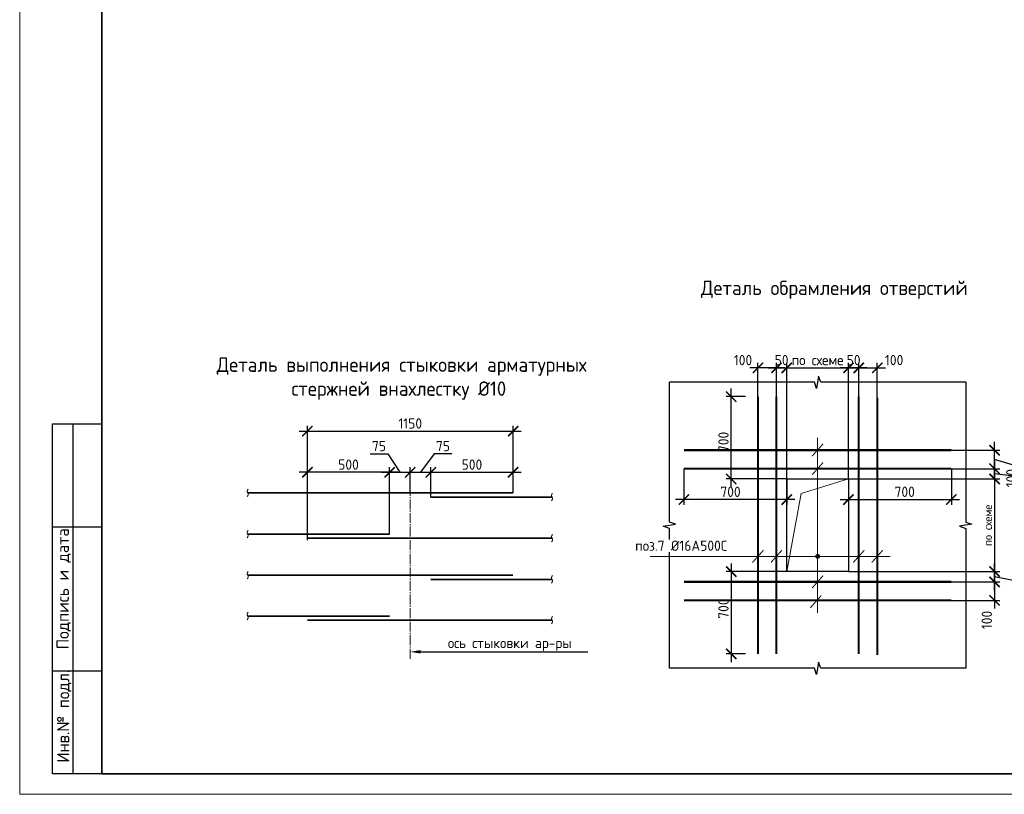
# Model space of a CAD drawing. Header units: millimetres. Extents: x 247266 to 730847, y -636031 to 10052.
# Tile 150 of 256: x 526995 to 550922, y -281741 to -262922. Entities that reach past the tile are written whole.
import ezdxf
from ezdxf import colors
from ezdxf.entities.mleader import LeaderData, LeaderLine
from ezdxf.enums import TextEntityAlignment as Align
from ezdxf.math import Vec2, Vec3

# ---------------------------------------------------------------- set-up
doc = ezdxf.new("R2010")
doc.units = ezdxf.units.MM
doc.linetypes.add('______5', pattern=[1100, 800, -100, 100, -100])
for name, color, linetype, lineweight in [('0.20 __', 7, 'Continuous', 20), ('Арматура', 7, 'Continuous', 40), ('Выноски', 7, 'Continuous', 20), ('Оси', 7, '______5', 18), ('подоснова', 7, 'Continuous', 5), ('СТЕНЫ', 7, 'Continuous', 30), ('Текст', 7, 'Continuous', 25), ('ТОНКИЕ', 7, 'Continuous', 9), ('Узлы', 7, 'Continuous', 0)]:
    doc.layers.add(name, color=color, linetype=linetype, lineweight=lineweight)
doc.layers.add('РАЗМЕРЫ', color=7, linetype='Continuous')
doc.layers.add('ТОЛСТЫЕ_ОСНОВНЫЕ', color=7, linetype='Continuous')
doc.styles.add('GOST-2.304_Type-B', font='GOST_Common.ttf')
doc.styles.add('style1', font='GOST_Common.ttf', dxfattribs={"height": 500})
doc.styles.add('Украинский', font='isocpeur.TTF', dxfattribs={"oblique": 12})
doc.dimstyles.new('5х', dxfattribs={"dimscale": 100, "dimtxt": 2.5, "dimasz": 2.5, "dimexe": 1.25, "dimexo": 0, "dimtad": 1, "dimdec": 0, "dimlfac": 0.2, "dimtxsty": 'GOST-2.304_Type-B', "dimblk": 'ARCHTICK', "dimcen": 2.5, "dimdle": 2, "dimadec": 0, "dimazin": 2, "dimtfac": 0.75, "dimtdec": 0, "dimtmove": 1, "dimatfit": 3, "dimfxl": 1, "dimtolj": 1, "dimarcsym": 1})

# ---------------------------------------------------------------- blocks, each defined once
blk = doc.blocks.new('*U3684')
at = {"layer": 'ТОЛСТЫЕ_ОСНОВНЫЕ'}
for p, q in [((8, 5), (8, 90)), ((8, 90), (20, 90)), ((13, 5), (13, 90)), ((8, 65), (20, 65)), ((8, 30), (20, 30)), ((20, 5), (8, 5))]:
    blk.add_line(p, q, dxfattribs=at)
at = {"layer": 'ТОЛСТЫЕ_ОСНОВНЫЕ', "lineweight": 35}
blk.add_lwpolyline([(20, 5), (836, 5), (836, 589), (20, 589)], close=True, dxfattribs=at)
at = {"layer": 'ТОНКИЕ'}
blk.add_lwpolyline([(0, 0), (841, 0), (841, 594), (0, 594)], close=True, dxfattribs=at)
at = {"layer": 'Текст', "style": 'style1'}
for s, p in [('Подпись и дата', (10.68, 49.93)), ('Инв.№ подл.', (10.79, 18.96))]:
    blk.add_text(s, height=3, rotation=90, dxfattribs=at).set_placement(p, align=Align.MIDDLE)
blk = doc.blocks.new('_ArchTick')
at = {"color": 0, "linetype": 'ByBlock', "const_width": 0.15}
blk.add_lwpolyline([(-0.5, -0.5), (0.5, 0.5)], dxfattribs=at)
blk = doc.blocks.new('*D884')
at = {"layer": 'DEFPOINTS', "color": 0, "ltscale": 100}
for p in [(538985, -272918), (538985, -273862), (533985, -275570)]:
    blk.add_point(p, dxfattribs=at)
at = {"layer": 'РАЗМЕРЫ', "color": 0, "linetype": 'Continuous', "lineweight": -2}
for p, q in [((533785, -272918), (539185, -272918)), ((533985, -275570), (533985, -272793)), ((538985, -273862), (538985, -272793))]:
    blk.add_line(p, q, dxfattribs=at)
at = {"layer": 'РАЗМЕРЫ', "color": 0, "lineweight": -2, "ltscale": 100, "xscale": 250, "yscale": 250, "zscale": 250, "rotation": 180}
blk.add_blockref('_ArchTick', (533985, -272918), dxfattribs=at)
at = {"layer": 'РАЗМЕРЫ', "color": 0, "lineweight": -2, "ltscale": 100, "xscale": 250, "yscale": 250, "zscale": 250}
blk.add_blockref('_ArchTick', (538985, -272918), dxfattribs=at)
at = {"layer": 'РАЗМЕРЫ', "color": 0, "lineweight": 0, "ltscale": 100, "insert": (536485, -272731), "char_height": 250, "attachment_point": 5, "style": 'GOST-2.304_Type-B'}
blk.add_mtext('\\A1;1150', dxfattribs=at)
blk = doc.blocks.new('*D885')
at = {"layer": 'DEFPOINTS', "color": 0, "ltscale": 100}
for p in [(533985, -273918), (533985, -274418), (535985, -275418)]:
    blk.add_point(p, dxfattribs=at)
at = {"layer": 'РАЗМЕРЫ', "color": 0, "linetype": 'Continuous', "lineweight": -2}
for p, q in [((536185, -273918), (533785, -273918)), ((533985, -274418), (533985, -273793)), ((535985, -275418), (535985, -273793))]:
    blk.add_line(p, q, dxfattribs=at)
at = {"layer": 'РАЗМЕРЫ', "color": 0, "lineweight": -2, "ltscale": 100, "xscale": 250, "yscale": 250, "zscale": 250, "rotation": 180}
blk.add_blockref('_ArchTick', (533985, -273918), dxfattribs=at)
at = {"layer": 'РАЗМЕРЫ', "color": 0, "lineweight": -2, "ltscale": 100, "xscale": 250, "yscale": 250, "zscale": 250}
blk.add_blockref('_ArchTick', (535985, -273918), dxfattribs=at)
at = {"layer": 'РАЗМЕРЫ', "color": 0, "lineweight": 0, "ltscale": 100, "insert": (534985, -273731), "char_height": 250, "attachment_point": 5, "style": 'GOST-2.304_Type-B'}
blk.add_mtext('\\A1;500', dxfattribs=at)
blk = doc.blocks.new('*D886')
at = {"layer": 'DEFPOINTS', "color": 0, "ltscale": 100}
for p in [(538985, -273918), (538985, -274418), (536985, -274519)]:
    blk.add_point(p, dxfattribs=at)
at = {"layer": 'РАЗМЕРЫ', "color": 0, "linetype": 'Continuous', "lineweight": -2}
for p, q in [((536785, -273918), (539185, -273918)), ((536985, -274519), (536985, -273793)), ((538985, -274418), (538985, -273793))]:
    blk.add_line(p, q, dxfattribs=at)
at = {"layer": 'РАЗМЕРЫ', "color": 0, "lineweight": -2, "ltscale": 100, "xscale": 250, "yscale": 250, "zscale": 250, "rotation": 180}
blk.add_blockref('_ArchTick', (536985, -273918), dxfattribs=at)
at = {"layer": 'РАЗМЕРЫ', "color": 0, "lineweight": -2, "ltscale": 100, "xscale": 250, "yscale": 250, "zscale": 250}
blk.add_blockref('_ArchTick', (538985, -273918), dxfattribs=at)
at = {"layer": 'РАЗМЕРЫ', "color": 0, "lineweight": 0, "ltscale": 100, "insert": (537985, -273731), "char_height": 250, "attachment_point": 5, "style": 'GOST-2.304_Type-B'}
blk.add_mtext('\\A1;500', dxfattribs=at)
blk = doc.blocks.new('*D887')
at = {"layer": 'DEFPOINTS', "color": 0, "ltscale": 100}
for p in [(536485, -273918), (536485, -274418), (535985, -274502)]:
    blk.add_point(p, dxfattribs=at)
at = {"layer": 'РАЗМЕРЫ', "color": 0, "linetype": 'Continuous', "lineweight": -2}
for p, q in [((535514, -273468), (535938, -273468)), ((535938, -273468), (536235, -273918)), ((535785, -273918), (536685, -273918)), ((535985, -274502), (535985, -273793)), ((536485, -274418), (536485, -273793))]:
    blk.add_line(p, q, dxfattribs=at)
at = {"layer": 'РАЗМЕРЫ', "color": 0, "lineweight": -2, "ltscale": 100, "xscale": 250, "yscale": 250, "zscale": 250, "rotation": 180}
blk.add_blockref('_ArchTick', (535985, -273918), dxfattribs=at)
at = {"layer": 'РАЗМЕРЫ', "color": 0, "lineweight": -2, "ltscale": 100, "xscale": 250, "yscale": 250, "zscale": 250}
blk.add_blockref('_ArchTick', (536485, -273918), dxfattribs=at)
at = {"layer": 'РАЗМЕРЫ', "color": 0, "lineweight": 0, "ltscale": 100, "insert": (535726, -273280), "char_height": 250, "attachment_point": 5, "style": 'GOST-2.304_Type-B'}
blk.add_mtext('\\A1;75', dxfattribs=at)
blk = doc.blocks.new('*D888')
at = {"layer": 'DEFPOINTS', "color": 0, "ltscale": 100}
for p in [(536985, -273918), (536485, -274418), (536985, -274502)]:
    blk.add_point(p, dxfattribs=at)
at = {"layer": 'РАЗМЕРЫ', "color": 0, "linetype": 'Continuous', "lineweight": -2}
for p, q in [((537069, -273468), (536735, -273918)), ((537494, -273468), (537069, -273468)), ((536285, -273918), (537185, -273918)), ((536485, -274418), (536485, -273793)), ((536985, -274502), (536985, -273793))]:
    blk.add_line(p, q, dxfattribs=at)
at = {"layer": 'РАЗМЕРЫ', "color": 0, "lineweight": -2, "ltscale": 100, "xscale": 250, "yscale": 250, "zscale": 250, "rotation": 180}
blk.add_blockref('_ArchTick', (536485, -273918), dxfattribs=at)
at = {"layer": 'РАЗМЕРЫ', "color": 0, "lineweight": -2, "ltscale": 100, "xscale": 250, "yscale": 250, "zscale": 250}
blk.add_blockref('_ArchTick', (536985, -273918), dxfattribs=at)
at = {"layer": 'РАЗМЕРЫ', "color": 0, "lineweight": 0, "ltscale": 100, "insert": (537281, -273280), "char_height": 250, "attachment_point": 5, "style": 'GOST-2.304_Type-B'}
blk.add_mtext('\\A1;75', dxfattribs=at)
blk = doc.blocks.new('*D2667')
at = {"layer": 'DEFPOINTS', "color": 0, "ltscale": 100}
for p in [(543135, -273830), (545635, -274080), (543135, -274580)]:
    blk.add_point(p, dxfattribs=at)
at = {"layer": 'РАЗМЕРЫ', "color": 0, "linetype": 'Continuous', "lineweight": -2}
for p, q in [((543135, -273830), (543135, -274705)), ((545635, -274080), (545635, -274705)), ((545835, -274580), (542935, -274580))]:
    blk.add_line(p, q, dxfattribs=at)
at = {"layer": 'РАЗМЕРЫ', "color": 0, "lineweight": -2, "ltscale": 100, "xscale": 250, "yscale": 250, "zscale": 250, "rotation": 180}
blk.add_blockref('_ArchTick', (543135, -274580), dxfattribs=at)
at = {"layer": 'РАЗМЕРЫ', "color": 0, "lineweight": -2, "ltscale": 100, "xscale": 250, "yscale": 250, "zscale": 250}
blk.add_blockref('_ArchTick', (545635, -274580), dxfattribs=at)
at = {"layer": 'РАЗМЕРЫ', "color": 0, "lineweight": 0, "ltscale": 100, "insert": (544268, -274392), "char_height": 250, "attachment_point": 5, "style": 'GOST-2.304_Type-B'}
blk.add_mtext('\\A1;700', dxfattribs=at)
blk = doc.blocks.new('*D2668')
at = {"layer": 'DEFPOINTS', "color": 0, "ltscale": 100}
for p in [(549635, -273830), (547135, -274080), (549635, -274580)]:
    blk.add_point(p, dxfattribs=at)
at = {"layer": 'РАЗМЕРЫ', "color": 0, "linetype": 'Continuous', "lineweight": -2}
for p, q in [((549635, -273830), (549635, -274705)), ((547135, -274080), (547135, -274705)), ((546935, -274580), (549835, -274580))]:
    blk.add_line(p, q, dxfattribs=at)
at = {"layer": 'РАЗМЕРЫ', "color": 0, "lineweight": -2, "ltscale": 100, "xscale": 250, "yscale": 250, "zscale": 250, "rotation": 180}
blk.add_blockref('_ArchTick', (547135, -274580), dxfattribs=at)
at = {"layer": 'РАЗМЕРЫ', "color": 0, "lineweight": -2, "ltscale": 100, "xscale": 250, "yscale": 250, "zscale": 250}
blk.add_blockref('_ArchTick', (549635, -274580), dxfattribs=at)
at = {"layer": 'РАЗМЕРЫ', "color": 0, "lineweight": 0, "ltscale": 100, "insert": (548501, -274392), "char_height": 250, "attachment_point": 5, "style": 'GOST-2.304_Type-B'}
blk.add_mtext('\\A1;700', dxfattribs=at)
blk = doc.blocks.new('*D2669')
at = {"layer": 'DEFPOINTS', "color": 0, "ltscale": 100}
for p in [(547135, -271380), (547385, -272080), (547135, -274080)]:
    blk.add_point(p, dxfattribs=at)
at = {"layer": 'РАЗМЕРЫ', "color": 0, "linetype": 'Continuous', "lineweight": -2}
for p, q in [((547135, -274080), (547135, -271255)), ((547385, -272080), (547385, -271255)), ((547585, -271380), (546935, -271380))]:
    blk.add_line(p, q, dxfattribs=at)
at = {"layer": 'РАЗМЕРЫ', "color": 0, "lineweight": -2, "ltscale": 100, "xscale": 250, "yscale": 250, "zscale": 250, "rotation": 180}
blk.add_blockref('_ArchTick', (547135, -271380), dxfattribs=at)
at = {"layer": 'РАЗМЕРЫ', "color": 0, "lineweight": -2, "ltscale": 100, "xscale": 250, "yscale": 250, "zscale": 250}
blk.add_blockref('_ArchTick', (547385, -271380), dxfattribs=at)
at = {"layer": 'РАЗМЕРЫ', "color": 0, "lineweight": 0, "ltscale": 100, "insert": (547260, -271192), "char_height": 250, "attachment_point": 5, "style": 'GOST-2.304_Type-B'}
blk.add_mtext('\\A1;50', dxfattribs=at)
blk = doc.blocks.new('*D2670')
at = {"layer": 'DEFPOINTS', "color": 0, "ltscale": 100}
for p in [(547835, -271380), (547385, -272080), (547835, -272107)]:
    blk.add_point(p, dxfattribs=at)
at = {"layer": 'РАЗМЕРЫ', "color": 0, "linetype": 'Continuous', "lineweight": -2}
for p, q in [((547385, -272080), (547385, -271255)), ((547835, -272107), (547835, -271255)), ((547185, -271380), (548035, -271380))]:
    blk.add_line(p, q, dxfattribs=at)
at = {"layer": 'РАЗМЕРЫ', "color": 0, "lineweight": -2, "ltscale": 100, "xscale": 250, "yscale": 250, "zscale": 250, "rotation": 180}
blk.add_blockref('_ArchTick', (547385, -271380), dxfattribs=at)
at = {"layer": 'РАЗМЕРЫ', "color": 0, "lineweight": -2, "ltscale": 100, "xscale": 250, "yscale": 250, "zscale": 250}
blk.add_blockref('_ArchTick', (547835, -271380), dxfattribs=at)
at = {"layer": 'РАЗМЕРЫ', "color": 0, "lineweight": 0, "ltscale": 100, "insert": (548244, -271192), "char_height": 250, "attachment_point": 5, "style": 'GOST-2.304_Type-B'}
blk.add_mtext('\\A1;100', dxfattribs=at)
blk = doc.blocks.new('*D2671')
at = {"layer": 'DEFPOINTS', "color": 0, "ltscale": 100}
for p in [(545635, -271380), (545385, -272080), (545635, -274080)]:
    blk.add_point(p, dxfattribs=at)
at = {"layer": 'РАЗМЕРЫ', "color": 0, "linetype": 'Continuous', "lineweight": -2}
for p, q in [((545385, -272080), (545385, -271255)), ((545635, -274080), (545635, -271255)), ((545185, -271380), (545835, -271380))]:
    blk.add_line(p, q, dxfattribs=at)
at = {"layer": 'РАЗМЕРЫ', "color": 0, "lineweight": -2, "ltscale": 100, "xscale": 250, "yscale": 250, "zscale": 250, "rotation": 180}
blk.add_blockref('_ArchTick', (545385, -271380), dxfattribs=at)
at = {"layer": 'РАЗМЕРЫ', "color": 0, "lineweight": -2, "ltscale": 100, "xscale": 250, "yscale": 250, "zscale": 250}
blk.add_blockref('_ArchTick', (545635, -271380), dxfattribs=at)
at = {"layer": 'РАЗМЕРЫ', "color": 0, "lineweight": 0, "ltscale": 100, "insert": (545510, -271192), "char_height": 250, "attachment_point": 5, "style": 'GOST-2.304_Type-B'}
blk.add_mtext('\\A1;50', dxfattribs=at)
blk = doc.blocks.new('*D2672')
at = {"layer": 'DEFPOINTS', "color": 0, "ltscale": 100}
for p in [(544935, -271380), (544935, -272080), (545385, -272080)]:
    blk.add_point(p, dxfattribs=at)
at = {"layer": 'РАЗМЕРЫ', "color": 0, "linetype": 'Continuous', "lineweight": -2}
for p, q in [((544935, -272080), (544935, -271255)), ((545385, -272080), (545385, -271255)), ((545585, -271380), (544735, -271380))]:
    blk.add_line(p, q, dxfattribs=at)
at = {"layer": 'РАЗМЕРЫ', "color": 0, "lineweight": -2, "ltscale": 100, "xscale": 250, "yscale": 250, "zscale": 250, "rotation": 180}
blk.add_blockref('_ArchTick', (544935, -271380), dxfattribs=at)
at = {"layer": 'РАЗМЕРЫ', "color": 0, "lineweight": -2, "ltscale": 100, "xscale": 250, "yscale": 250, "zscale": 250}
blk.add_blockref('_ArchTick', (545385, -271380), dxfattribs=at)
at = {"layer": 'РАЗМЕРЫ', "color": 0, "lineweight": 0, "ltscale": 100, "insert": (544572, -271192), "char_height": 250, "attachment_point": 5, "style": 'GOST-2.304_Type-B'}
blk.add_mtext('\\A1;100', dxfattribs=at)
blk = doc.blocks.new('*D2673')
at = {"layer": 'DEFPOINTS', "color": 0, "ltscale": 100}
for p in [(549635, -273830), (547135, -274080), (550685, -274080)]:
    blk.add_point(p, dxfattribs=at)
at = {"layer": 'РАЗМЕРЫ', "color": 0, "linetype": 'Continuous', "lineweight": -2}
for p, q in [((550685, -273630), (550685, -274280)), ((549635, -273830), (550810, -273830)), ((551418, -274045), (550685, -273955)), ((547135, -274080), (550810, -274080)), ((551418, -274470), (551418, -274045))]:
    blk.add_line(p, q, dxfattribs=at)
at = {"layer": 'РАЗМЕРЫ', "color": 0, "lineweight": -2, "ltscale": 100, "xscale": 250, "yscale": 250, "zscale": 250}
for p, rotation in [((550685, -273830), 90), ((550685, -274080), 270)]:
    blk.add_blockref('_ArchTick', p, dxfattribs=dict(at, rotation=rotation))
at = {"layer": 'РАЗМЕРЫ', "color": 0, "lineweight": 0, "ltscale": 100, "insert": (551230, -274257), "char_height": 250, "attachment_point": 5, "rotation": 90, "style": 'GOST-2.304_Type-B'}
blk.add_mtext('\\A1;50', dxfattribs=at)
blk = doc.blocks.new('*D2674')
at = {"layer": 'DEFPOINTS', "color": 0, "ltscale": 100}
for p in [(549635, -273380), (550685, -273380), (549635, -273830)]:
    blk.add_point(p, dxfattribs=at)
at = {"layer": 'РАЗМЕРЫ', "color": 0, "linetype": 'Continuous', "lineweight": -2}
for p, q in [((550685, -274030), (550685, -273180)), ((549635, -273380), (550810, -273380)), ((551279, -273783), (550685, -273605)), ((549635, -273830), (550810, -273830)), ((551279, -274333), (551279, -273783))]:
    blk.add_line(p, q, dxfattribs=at)
at = {"layer": 'РАЗМЕРЫ', "color": 0, "lineweight": -2, "ltscale": 100, "xscale": 250, "yscale": 250, "zscale": 250}
for p, rotation in [((550685, -273380), 90), ((550685, -273830), 270)]:
    blk.add_blockref('_ArchTick', p, dxfattribs=dict(at, rotation=rotation))
at = {"layer": 'РАЗМЕРЫ', "color": 0, "lineweight": 0, "ltscale": 100, "insert": (551091, -274058), "char_height": 250, "attachment_point": 5, "rotation": 90, "style": 'GOST-2.304_Type-B'}
blk.add_mtext('\\A1;100', dxfattribs=at)
blk = doc.blocks.new('*D2675')
at = {"layer": 'DEFPOINTS', "color": 0, "ltscale": 100}
for p in [(549635, -276580), (549635, -277030), (550685, -277030)]:
    blk.add_point(p, dxfattribs=at)
at = {"layer": 'РАЗМЕРЫ', "color": 0, "linetype": 'Continuous', "lineweight": -2}
for p, q in [((549635, -276580), (550810, -276580)), ((550685, -276380), (550685, -277230)), ((549635, -277030), (550810, -277030))]:
    blk.add_line(p, q, dxfattribs=at)
at = {"layer": 'РАЗМЕРЫ', "color": 0, "lineweight": -2, "ltscale": 100, "xscale": 250, "yscale": 250, "zscale": 250}
for p, rotation in [((550685, -276580), 90), ((550685, -277030), 270)]:
    blk.add_blockref('_ArchTick', p, dxfattribs=dict(at, rotation=rotation))
at = {"layer": 'РАЗМЕРЫ', "color": 0, "lineweight": 0, "ltscale": 100, "insert": (550497, -277506), "char_height": 250, "attachment_point": 5, "rotation": 90, "style": 'GOST-2.304_Type-B'}
blk.add_mtext('\\A1;100', dxfattribs=at)
blk = doc.blocks.new('*D2676')
at = {"layer": 'DEFPOINTS', "color": 0, "ltscale": 100}
for p in [(547135, -271380), (545635, -274080), (547135, -274080)]:
    blk.add_point(p, dxfattribs=at)
at = {"layer": 'РАЗМЕРЫ', "color": 0, "linetype": 'Continuous', "lineweight": -2}
for p, q in [((545635, -274080), (545635, -271255)), ((547135, -274080), (547135, -271255)), ((545435, -271380), (547335, -271380))]:
    blk.add_line(p, q, dxfattribs=at)
at = {"layer": 'РАЗМЕРЫ', "color": 0, "lineweight": -2, "ltscale": 100, "xscale": 250, "yscale": 250, "zscale": 250, "rotation": 180}
blk.add_blockref('_ArchTick', (545635, -271380), dxfattribs=at)
at = {"layer": 'РАЗМЕРЫ', "color": 0, "lineweight": -2, "ltscale": 100, "xscale": 250, "yscale": 250, "zscale": 250}
blk.add_blockref('_ArchTick', (547135, -271380), dxfattribs=at)
at = {"layer": 'РАЗМЕРЫ', "color": 0, "lineweight": 0, "ltscale": 100, "insert": (546385, -271192), "char_height": 250, "attachment_point": 5, "style": 'GOST-2.304_Type-B'}
blk.add_mtext('\\A1;по схеме', dxfattribs=at)
blk = doc.blocks.new('*D2677')
at = {"layer": 'DEFPOINTS', "color": 0, "ltscale": 100}
for p in [(547135, -276330), (550685, -276330), (549635, -276580)]:
    blk.add_point(p, dxfattribs=at)
at = {"layer": 'РАЗМЕРЫ', "color": 0, "linetype": 'Continuous', "lineweight": -2}
for p, q in [((547135, -276330), (550810, -276330)), ((550685, -276780), (550685, -276130)), ((549635, -276580), (550810, -276580)), ((551604, -276636), (550685, -276455)), ((551604, -277061), (551604, -276636))]:
    blk.add_line(p, q, dxfattribs=at)
at = {"layer": 'РАЗМЕРЫ', "color": 0, "lineweight": -2, "ltscale": 100, "xscale": 250, "yscale": 250, "zscale": 250}
for p, rotation in [((550685, -276330), 90), ((550685, -276580), 270)]:
    blk.add_blockref('_ArchTick', p, dxfattribs=dict(at, rotation=rotation))
at = {"layer": 'РАЗМЕРЫ', "color": 0, "lineweight": 0, "ltscale": 100, "insert": (551416, -276849), "char_height": 250, "attachment_point": 5, "rotation": 90, "style": 'GOST-2.304_Type-B'}
blk.add_mtext('\\A1;50', dxfattribs=at)
blk = doc.blocks.new('*D2678')
at = {"layer": 'DEFPOINTS', "color": 0, "ltscale": 100}
for p in [(547135, -274080), (547135, -276330), (550685, -276330)]:
    blk.add_point(p, dxfattribs=at)
at = {"layer": 'РАЗМЕРЫ', "color": 0, "linetype": 'Continuous', "lineweight": -2}
for p, q in [((550685, -273880), (550685, -276530)), ((547135, -274080), (550810, -274080)), ((547135, -276330), (550810, -276330))]:
    blk.add_line(p, q, dxfattribs=at)
at = {"layer": 'РАЗМЕРЫ', "color": 0, "lineweight": -2, "ltscale": 100, "xscale": 250, "yscale": 250, "zscale": 250}
for p, rotation in [((550685, -274080), 90), ((550685, -276330), 270)]:
    blk.add_blockref('_ArchTick', p, dxfattribs=dict(at, rotation=rotation))
at = {"layer": 'РАЗМЕРЫ', "color": 0, "lineweight": 0, "ltscale": 100, "insert": (550522, -275205), "char_height": 250, "attachment_point": 5, "rotation": 90, "style": 'GOST-2.304_Type-B'}
blk.add_mtext('\\A1;{\\H0.8x;по схеме}', dxfattribs=at)
blk = doc.blocks.new('*D2679')
at = {"layer": 'DEFPOINTS', "color": 0, "ltscale": 100}
for p in [(544285, -272080), (544635, -272080), (545635, -274080)]:
    blk.add_point(p, dxfattribs=at)
at = {"layer": 'РАЗМЕРЫ', "color": 0, "linetype": 'Continuous', "lineweight": -2}
for p, q in [((544285, -274280), (544285, -271880)), ((544635, -272080), (544160, -272080)), ((545635, -274080), (544160, -274080))]:
    blk.add_line(p, q, dxfattribs=at)
at = {"layer": 'РАЗМЕРЫ', "color": 0, "lineweight": -2, "ltscale": 100, "xscale": 250, "yscale": 250, "zscale": 250}
for p, rotation in [((544285, -272080), 90), ((544285, -274080), 270)]:
    blk.add_blockref('_ArchTick', p, dxfattribs=dict(at, rotation=rotation))
at = {"layer": 'РАЗМЕРЫ', "color": 0, "lineweight": 0, "ltscale": 100, "insert": (544097, -273180), "char_height": 250, "attachment_point": 5, "rotation": 90, "style": 'GOST-2.304_Type-B'}
blk.add_mtext('\\A1;700', dxfattribs=at)
blk = doc.blocks.new('*D2680')
at = {"layer": 'DEFPOINTS', "color": 0, "ltscale": 100}
for p in [(545635, -276330), (544285, -278330), (544635, -278330)]:
    blk.add_point(p, dxfattribs=at)
at = {"layer": 'РАЗМЕРЫ', "color": 0, "linetype": 'Continuous', "lineweight": -2}
for p, q in [((545635, -276330), (544160, -276330)), ((544285, -276130), (544285, -278530)), ((544635, -278330), (544160, -278330))]:
    blk.add_line(p, q, dxfattribs=at)
at = {"layer": 'РАЗМЕРЫ', "color": 0, "lineweight": -2, "ltscale": 100, "xscale": 250, "yscale": 250, "zscale": 250}
for p, rotation in [((544285, -276330), 90), ((544285, -278330), 270)]:
    blk.add_blockref('_ArchTick', p, dxfattribs=dict(at, rotation=rotation))
at = {"layer": 'РАЗМЕРЫ', "color": 0, "lineweight": 0, "ltscale": 100, "insert": (544097, -277230), "char_height": 250, "attachment_point": 5, "rotation": 90, "style": 'GOST-2.304_Type-B'}
blk.add_mtext('\\A1;700', dxfattribs=at)

msp = doc.modelspace()

# ---------------------------------------------------------------- hatches: boundary and pattern name
at = {"layer": 'РАЗМЕРЫ'}
h = msp.add_hatch(color=256, dxfattribs=at)
h.dxf.hatch_style = 1
h.paths.add_polyline_path([(546384.66, -275910.19), (546384.66, -275960.19), (546434.66, -275960.19, 0.41421356)])
h.paths.add_polyline_path([(546434.66, -275960.19), (546384.66, -275960.19), (546384.66, -276010.19, 0.41421356)])
h.paths.add_polyline_path([(546384.66, -275960.19), (546334.66, -275960.19, 0.41421356), (546384.66, -276010.19)])
h.paths.add_polyline_path([(546384.66, -275910.19, 0.41421356), (546334.66, -275960.19), (546384.66, -275960.19)])

# ---------------------------------------------------------------- linework, layer by layer
at = {"layer": '0.20 __'}
for points in [[(532549.02, -274328.17), (532521.52, -274373.17), (532549.02, -274463.17), (532521.52, -274508.17)], [(539944.3, -274429.11), (539916.8, -274474.11), (539944.3, -274564.11), (539916.8, -274609.11)], [(532549.02, -275328.17), (532521.52, -275373.17), (532549.02, -275463.17), (532521.52, -275508.17)], [(539944.3, -275429.12), (539916.8, -275474.12), (539944.3, -275564.12), (539916.8, -275609.12)], [(532549.02, -276328.17), (532521.52, -276373.17), (532549.02, -276463.17), (532521.52, -276508.17)], [(539944.3, -276429.12), (539916.8, -276474.12), (539944.3, -276564.12), (539916.8, -276609.12)], [(532549.02, -277319.77), (532521.52, -277364.77), (532549.02, -277454.77), (532521.52, -277499.77)], [(539944.3, -277420.71), (539916.8, -277465.71), (539944.3, -277555.71), (539916.8, -277600.71)]]:
    msp.add_spline(points, degree=3, dxfattribs=at)
at = {"layer": 'Арматура'}
for points, const_width in [([(544934.66, -278329.58), (544934.66, -272079.58)], 50), ([(545384.66, -278329.58), (545384.66, -272079.58)], 50), ([(547384.66, -278329.58), (547384.66, -272079.58)], 50), ([(547834.66, -278356.79), (547834.66, -272106.79)], 50), ([(549634.66, -273379.58), (543134.66, -273379.58)], 50), ([(549634.66, -273829.58), (543134.66, -273829.58)], 50), ([(532535.27, -274418.17), (538984.67, -274418.17)], 40), ([(536984.67, -274519.11), (539930.55, -274519.11)], 40), ([(532535.27, -275418.17), (535984.67, -275418.17)], 40), ([(533984.67, -275519.11), (539930.55, -275519.11)], 40), ([(532535.27, -276418.17), (538984.67, -276418.17)], 40), ([(536984.67, -276519.11), (539930.55, -276519.11)], 40), ([(549634.66, -276579.58), (543134.66, -276579.58)], 50), ([(549634.66, -277029.58), (543134.66, -277029.58)], 50), ([(532535.27, -277409.77), (535984.67, -277409.77)], 40), ([(533984.67, -277510.71), (539930.55, -277510.71)], 40)]:
    msp.add_lwpolyline(points, dxfattribs=dict(at, const_width=const_width))
at = {"layer": 'Выноски', "ltscale": 0.1}
for p, q in [((546384.66, -273079.58), (546384.66, -277329.58)), ((545984.66, -274429.58), (547134.66, -274079.58)), ((545634.66, -276329.58), (545984.66, -274429.58)), ((542315.96, -275960.19), (548144.17, -275960.19))]:
    msp.add_line(p, q, dxfattribs=at)
at = {"layer": 'Выноски', "ltscale": 0.1, "const_width": 25}
for points in [[(546517.79, -273226.7), (546251.53, -273525.21)], [(546517.79, -273680.33), (546251.53, -273978.84)], [(545067.79, -275810.93), (544801.53, -276109.44)], [(545517.79, -275810.93), (545251.53, -276109.44)], [(547517.79, -275810.93), (547251.53, -276109.44)], [(547967.79, -275810.93), (547701.53, -276109.44)], [(546517.79, -276430.33), (546251.53, -276728.84)], [(546474.84, -276910.14), (546208.58, -277208.65)]]:
    msp.add_lwpolyline(points, dxfattribs=at)
at = {"layer": 'Выноски'}
msp.add_circle((546384.66, -275960.19), 50, dxfattribs=at)
at = {"layer": 'Оси', "lineweight": 0, "ltscale": 0.3}
msp.add_line((536484.67, -273918.17), (536484.67, -278477.65), dxfattribs=at)
at = {"layer": 'РАЗМЕРЫ'}
for points in [[(542784.66, -278679.58), (542784.66, -275282.03), (542634.66, -275229.58), (542934.66, -275179.58), (542784.66, -275132.47), (542784.66, -271729.58)], [(549984.66, -271729.58), (546462.11, -271729.58), (546409.66, -271579.58), (546359.66, -271879.58), (546312.54, -271729.58), (542784.66, -271729.58)], [(549984.66, -271729.58), (549984.66, -275132.47), (550134.66, -275179.58), (549834.66, -275229.58), (549984.66, -275282.03), (549984.66, -278679.58)], [(549984.66, -278679.58), (546462.11, -278679.58), (546409.66, -278529.58), (546359.66, -278829.58), (546312.54, -278679.58), (542784.66, -278679.58)]]:
    msp.add_lwpolyline(points, dxfattribs=at)
at = {"layer": 'СТЕНЫ'}
msp.add_lwpolyline([(545634.66, -274079.58), (547134.66, -274079.58), (547134.66, -276329.58), (545634.66, -276329.58)], close=True, dxfattribs=at)

# ---------------------------------------------------------------- block references
at = {"xscale": 100, "yscale": 100, "zscale": 100}
msp.add_blockref('*U3684', (526994.57, -281741.36, 3100), dxfattribs=at)

# ---------------------------------------------------------------- texts
at = {"layer": 'Узлы', "linetype": 'Continuous', "lineweight": 0, "width": 10464.9604, "attachment_point": 5, "style": 'GOST-2.304_Type-B'}
for s, insert, char_height in [('Деталь обрамления отверстий', (546791.41, -269484), 350), ('\\pxi0.391,qc;Деталь выполнения стыковки арматурных стержней внахлестку %%C10', (536208.49, -271641.45), 350), ('ось стыковки ар-ры', (538903.4, -278099.4), 250)]:
    msp.add_mtext(s, dxfattribs=dict(at, insert=insert, char_height=char_height))

# ---------------------------------------------------------------- dimensions: what is measured, and where the dimension line sits
at = {"layer": 'РАЗМЕРЫ', "linetype": 'Continuous', "lineweight": 0}
for base, p1, p2, text, picture, middle in [((547134.66, -271379.58), (545634.66, -274079.58), (547134.66, -274079.58), 'по схеме', '*D2676', (546384.66, -271379.58)), ((544934.66, -271379.58), (545384.66, -272079.58), (544934.66, -272079.58), '100', '*D2672', (544571.69, -271379.58)), ((547834.66, -271379.58), (547384.66, -272079.58), (547834.66, -272106.79), '100', '*D2670', (548243.59, -271379.58)), ((543134.66, -274579.58), (545634.66, -274079.58), (543134.66, -273829.58), '700', '*D2667', (544267.84, -274579.58))]:
    dim = msp.add_linear_dim(base=base, p1=p1, p2=p2, text=text, dimstyle='5х', dxfattribs=at)
    dim.commit()
    dim.dimension.update_dxf_attribs({"geometry": picture, "text_midpoint": middle, "dimtype": 160})
for base, p1, p2, picture, middle in [((545634.66, -271379.58), (545384.66, -272079.58), (545634.66, -274079.58), '*D2671', (545509.66, -271379.58)), ((547134.66, -271379.58), (547384.66, -272079.58), (547134.66, -274079.58), '*D2669', (547259.66, -271379.58))]:
    dim = msp.add_linear_dim(base=base, p1=p1, p2=p2, dimstyle='5х', dxfattribs=at)
    dim.commit()
    dim.dimension.update_dxf_attribs({"geometry": picture, "text_midpoint": middle, "dimtype": 160})
for base, p1, p2, angle, text, picture, middle in [((544284.66, -272079.58), (545634.66, -274079.58), (544634.66, -272079.58), 90, '700', '*D2679', (544284.66, -273179.58)), ((549634.66, -274579.58), (547134.66, -274079.58), (549634.66, -273829.58), 180, '700', '*D2668', (548501.48, -274579.58)), ((544284.66, -278329.58), (545634.66, -276329.58), (544634.66, -278329.58), 270, '700', '*D2680', (544284.66, -277229.58)), ((550684.66, -277029.58), (549634.66, -276579.58), (549634.66, -277029.58), 270, '100', '*D2675', (550684.66, -277505.84))]:
    dim = msp.add_linear_dim(base=base, p1=p1, p2=p2, angle=angle, text=text, dimstyle='5х', dxfattribs=at)
    dim.commit()
    dim.dimension.update_dxf_attribs({"geometry": picture, "text_midpoint": middle, "dimtype": 160})
dim = msp.add_linear_dim(base=(538984.67, -272918.17), p1=(533984.67, -275570.46), p2=(538984.67, -273861.76), text='1150', dimstyle='5х', override={"dimrnd": 5}, dxfattribs=at)
dim.commit()
dim.dimension.update_dxf_attribs({"geometry": '*D884', "text_midpoint": (536484.67, -272730.55)})
for base, p1, p2, text, picture, middle in [((536484.67, -273918.17), (535984.67, -274502.07), (536484.67, -274418.17), '75', '*D887', (535875.81, -273468.17)), ((536984.67, -273918.17), (536484.67, -274418.17), (536984.67, -274502.07), '75', '*D888', (537131.84, -273468.17)), ((533984.67, -273918.17), (535984.67, -275418.17), (533984.67, -274418.17), '500', '*D885', (534984.67, -273918.17)), ((538984.67, -273918.17), (536984.67, -274519.11), (538984.67, -274418.17), '500', '*D886', (537984.67, -273918.17))]:
    dim = msp.add_linear_dim(base=base, p1=p1, p2=p2, text=text, dimstyle='5х', override={"dimrnd": 5}, dxfattribs=at)
    dim.commit()
    dim.dimension.update_dxf_attribs({"geometry": picture, "text_midpoint": middle, "dimtype": 160})
for base, p1, p2, text, picture, middle in [((550684.66, -273379.58), (549634.66, -273829.58), (549634.66, -273379.58), '100', '*D2674', (551091.16, -273845.32)), ((550684.66, -276329.58), (547134.66, -274079.58), (547134.66, -276329.58), '{\\H0.8x;по схеме}', '*D2678', (550522.16, -275204.58))]:
    dim = msp.add_linear_dim(base=base, p1=p1, p2=p2, angle=90, text=text, dimstyle='5х', dxfattribs=at)
    dim.commit()
    dim.dimension.update_dxf_attribs({"geometry": picture, "text_midpoint": middle})
for base, p1, p2, angle, picture, middle in [((550684.66, -274079.58), (549634.66, -273829.58), (547134.66, -274079.58), 90, '*D2673', (551417.53, -274107.07)), ((550684.66, -276329.58), (549634.66, -276579.58), (547134.66, -276329.58), 270, '*D2677', (551603.92, -276698.49))]:
    dim = msp.add_linear_dim(base=base, p1=p1, p2=p2, angle=angle, dimstyle='5х', dxfattribs=at)
    dim.commit()
    dim.dimension.update_dxf_attribs({"geometry": picture, "text_midpoint": middle, "dimtype": 160})

# ---------------------------------------------------------------- leaders
at = {"layer": 'Выноски', "ltscale": 0.1}
ml = msp.add_multileader_mtext('Standard', dxfattribs=at)
ml.set_content('', color=256, style='Украинский')
ml.set_leader_properties()
ml.build(insert=Vec2(0, 0))
ml.multileader.update_dxf_attribs({"text_right_attachment_type": 6, "arrow_head_size": 250})
ctx = ml.context
ctx.base_point, ctx.char_height, ctx.arrow_head_size, ctx.landing_gap_size, ctx.plane_origin = Vec3(540803.84, -278279.24), 0.18, 250, 0.09, Vec3(538224.63, -281431.03)
ctx.right_attachment = 6
notes = []
notes.append((ctx, [(0, (1, 1, 0), (537234.67, -278279.24), (1, 0), 3569.16, [(0, [(536484.67, -278279.24)], 0, [])])]))
ctx.mtext.insert, ctx.mtext.flow_direction = Vec3(540803.93, -278279.15), 5
for ctx, leaders in notes:
    for number, flags, end, landing, length, lines in leaders:
        leader = LeaderData()
        leader.index, (leader.has_last_leader_line, leader.has_dogleg_vector, leader.attachment_direction) = number, flags
        leader.last_leader_point, leader.dogleg_vector, leader.dogleg_length = Vec3(end), Vec3(landing), length
        for number, points, colour, breaks in lines:
            line = LeaderLine()
            line.index, line.vertices, line.color, line.breaks = number, Vec3.list(points), colors.encode_raw_color(colour), breaks
            leader.lines.append(line)
        ctx.leaders.append(leader)

# ---------------------------------------------------------------- next in the draw order: texts
at = {"layer": 'подоснова', "ltscale": 0.3, "insert": (541951.42, -275576.56), "char_height": 250, "width": 2433.6842, "attachment_point": 1, "style": 'GOST-2.304_Type-B', "bg_fill": 3, "box_fill_scale": 1.1, "bg_fill_color": 256, "bg_fill_transparency": 0}
msp.add_mtext('поз.7 %%C16А500С', dxfattribs=at)

# ---------------------------------------------------------------- next in the draw order: linework, layer by layer
at = {"layer": 'Выноски', "ltscale": 0.1}
msp.add_line((542315.96, -275960.19), (548144.17, -275960.19), dxfattribs=at)

doc.saveas('drawing.dxf')
